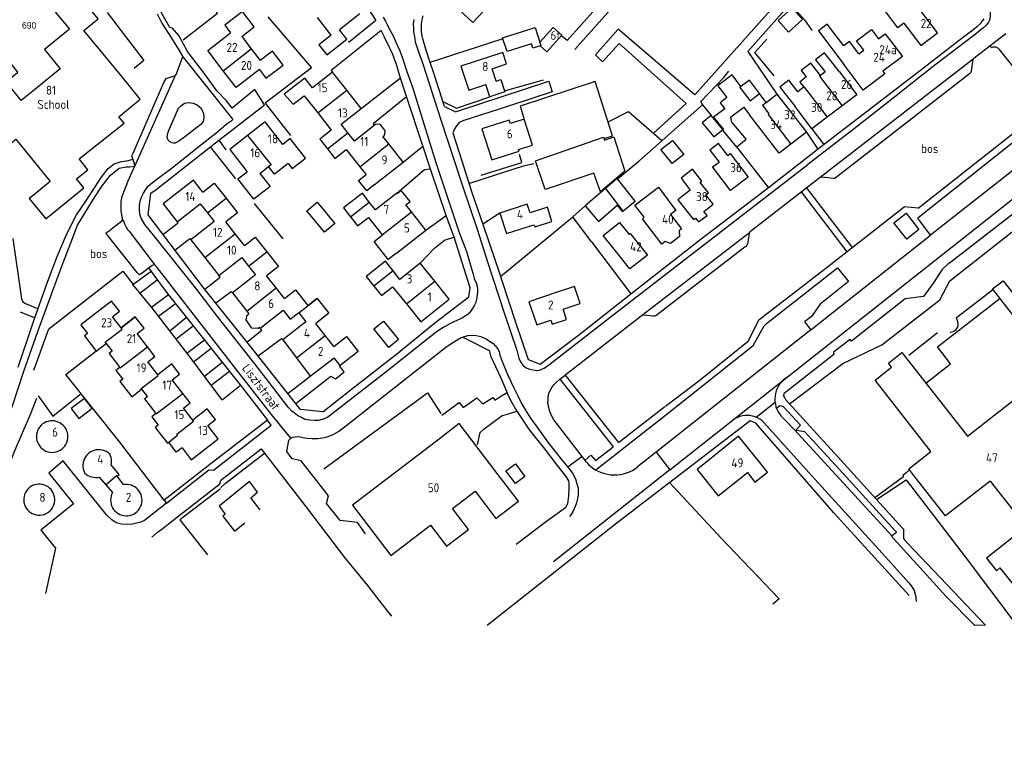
# Model space of a CAD drawing. Header units: metres. Extents: x 233829 to 239427, y 444283 to 448222.
# Tile 10 of 171: x 235104 to 235377, y 444559 to 444764. Entities that reach past the tile are written whole.
import ezdxf
from ezdxf.enums import TextEntityAlignment as Align

# ---------------------------------------------------------------- set-up
doc = ezdxf.new("R2010")
doc.units = ezdxf.units.M
doc.header["$MEASUREMENT"] = 0
for name, color, linetype in [('BIJGEBOUW', 4, 'Continuous'), ('DAKRAND', 4, 'Continuous'), ('DAKRAND-BYG', 4, 'Continuous'), ('FUNKTIEAAND', 253, 'Continuous'), ('Goud-kadastrale grenzen', 13, 'Continuous'), ('HEG', 253, 'Continuous'), ('HEK', 253, 'Continuous'), ('HOOFDGEBOUW', 4, 'Continuous'), ('HUISNUMMER', 253, 'Continuous'), ('KANTVERH', 253, 'Continuous'), ('MUUR', 253, 'Continuous'), ('OVLIJNOBJ', 253, 'Continuous'), ('RASTER', 253, 'Continuous'), ('STRAATNAAM', 253, 'Continuous'), ('TUSSENMUUR', 253, 'Continuous')]:
    doc.layers.add(name, color=color, linetype=linetype)
doc.layers.add('Z01 perceelnummer', color=73, linetype='Continuous', lineweight=13)
doc.styles.get("Standard").update_dxf_attribs({"font": 'iso.shx'})
doc.styles.add('Styledgn001', font='dgn001.shx')

# ---------------------------------------------------------------- blocks, each defined once
blk = doc.blocks.new('A$C1532452F')
at = {"layer": 'Z01 perceelnummer', "linetype": 'Continuous', "lineweight": 13, "style": 'Styledgn001'}
blk.add_text('690', height=1.8, dxfattribs=at).set_placement((235106.163, 444762.389), align=Align.MIDDLE_CENTER)

msp = doc.modelspace()

# ---------------------------------------------------------------- linework, layer by layer
at = {"layer": 'BIJGEBOUW'}
msp.add_lwpolyline([(235208.77, 444675.09), (235206.07, 444672.85), (235201.95, 444678.08), (235204.59, 444680.18), (235208.77, 444675.09)], dxfattribs=at)
at = {"layer": 'DAKRAND'}
for p, q in [((235234.12, 444742.57), (235233.01, 444745.93)), ((235310.9, 444741.01), (235309.04, 444743.48)), ((235125.65, 444636.89), (235127.48, 444634.74)), ((235132.41, 444634.78), (235130.61, 444637.1)), ((235127.48, 444634.74), (235129.31, 444632.57))]:
    msp.add_line(p, q, dxfattribs=at)
for points in [[(235349.17, 444762.98), (235347.46, 444761.75), (235343.06, 444767.65), (235346.65, 444770.49), (235348.43, 444769.9), (235349.37, 444770.68)], [(235336.67, 444754.52), (235334.11, 444757.89), (235332.5, 444756.67), (235327.9, 444762.73), (235325.43, 444760.85), (235332.59, 444751.42)], [(235338.02, 444755.54), (235336.06, 444758.13), (235340.21, 444761.28), (235342.17, 444758.69)], [(235331.32, 444749.49), (235327.16, 444754.81), (235324.65, 444752.85), (235327.28, 444749.47), (235325.99, 444748.46)], [(235325.99, 444748.46), (235323.29, 444751.92), (235320.67, 444749.88), (235322.07, 444748.08), (235320.26, 444746.66), (235321.4, 444745.2)], [(235303.89, 444745.41), (235301.45, 444748.65), (235297.69, 444745.82)], [(235235.95, 444746.91), (235237.22, 444747.33), (235238.27, 444744.17)], [(235297.69, 444745.82), (235297.49, 444745.67), (235297.52, 444745.63)], [(235309.04, 444743.48), (235306.25, 444747.19), (235303.89, 444745.41)], [(235321.4, 444745.2), (235319.75, 444743.91), (235317.19, 444747.19), (235314.73, 444745.27), (235318.97, 444739.84)], [(235238.27, 444744.17), (235238.36, 444743.91), (235234.15, 444742.51), (235234.12, 444742.57)], [(235297.52, 444745.63), (235300.02, 444742.31), (235298.12, 444740.88), (235299.4, 444739.18), (235296.3, 444736.85), (235299.11, 444733.48)], [(235301.42, 444735.41), (235301.09, 444736.94), (235304.69, 444739.65), (235306.29, 444737.53)], [(235204.45, 444731.52), (235204.89, 444731.84), (235205.04, 444733.13), (235203.75, 444734.86), (235202.54, 444734.92), (235202.05, 444734.56)], [(235300.24, 444726.27), (235297.71, 444729.59), (235295.29, 444727.75), (235297.82, 444724.43)], [(235178.1, 444724.02), (235174.29, 444721.06), (235172.67, 444723.14)], [(235292.61, 444718.77), (235293.06, 444719.12), (235290.48, 444722.4), (235287.28, 444719.9), (235289.85, 444716.62)], [(235202.04, 444718.05), (235199.93, 444716.39), (235197.65, 444719.29), (235199.75, 444720.95)], [(235210.84, 444712.52), (235212.03, 444713.47), (235209.55, 444716.55), (235208.41, 444715.63)], [(235277.01, 444709.06), (235274.44, 444712.45), (235280.99, 444717.41), (235285.86, 444710.99), (235284.33, 444709.83)], [(235246.41, 444707.01), (235246.62, 444706.38), (235251.41, 444707.94), (235250.13, 444711.87), (235245.34, 444710.3)], [(235268.32, 444700.66), (235265.64, 444704.02), (235270.14, 444707.62), (235272.82, 444704.27)], [(235208.19, 444699.1), (235205.89, 444697.31), (235201.98, 444702.32), (235204.28, 444704.11)], [(235254.48, 444683.53), (235259.29, 444685.15), (235257.71, 444689.86), (235252.9, 444688.24)], [(235170.17, 444678.46), (235169.8, 444678.18), (235168.07, 444678.26), (235166.42, 444680.53), (235166.73, 444681.84), (235167.21, 444682.23)], [(235148.63, 444644.99), (235146.97, 444643.82), (235144.96, 444646.6)], [(235130.61, 444637.1), (235131.15, 444637.58), (235128.99, 444640.29)], [(235305.7, 444638.13), (235307.82, 444635.5), (235311.26, 444638.27), (235309.14, 444640.9)]]:
    msp.add_lwpolyline(points, dxfattribs=at)
at = {"layer": 'DAKRAND-BYG'}
for p, q in [((235269.55, 444719.89), (235266.27, 444717.05)), ((235269.63, 444719.78), (235269.55, 444719.89))]:
    msp.add_line(p, q, dxfattribs=at)
for points in [[(235317.14, 444760.54), (235321.05, 444764.02), (235318.19, 444767.24), (235314.27, 444763.76), (235317.14, 444760.54)], [(235237.71, 444758.95), (235246.78, 444761.82), (235248.08, 444757.7)], [(235248.08, 444757.7), (235251.74, 444761.8), (235254.16, 444759.65), (235250.02, 444755), (235248.1, 444756.71)], [(235248.1, 444756.71), (235246.11, 444756.08), (235245.73, 444757.28), (235238.92, 444755.12), (235237.71, 444758.95)], [(235298.88, 444733.48), (235295.68, 444737.38), (235293.17, 444735.31), (235296.36, 444731.41), (235298.88, 444733.48)], [(235263.05, 444721.33), (235249.55, 444716.78), (235246.88, 444724.79), (235265.77, 444731.29), (235266.05, 444730.46)], [(235266.05, 444730.46), (235268.61, 444731.47), (235271.66, 444721.84), (235264.91, 444716.1), (235263.05, 444721.33)], [(235284.78, 444723.97), (235281.7, 444727.91), (235284.94, 444730.44), (235288.01, 444726.5), (235284.78, 444723.97)], [(235271.13, 444710.81), (235274.56, 444713.52), (235269.63, 444719.78)], [(235266.27, 444717.05), (235260.68, 444712.23), (235264.38, 444707.94), (235269.54, 444712.4), (235270.92, 444710.65), (235271.13, 444710.81)], [(235186.21, 444713.25), (235191.05, 444707.33), (235188.17, 444704.97), (235183.33, 444710.89), (235186.21, 444713.25)], [(235119.92, 444653.15), (235123.63, 444656), (235121.52, 444658.74), (235117.81, 444655.9), (235119.92, 444653.15)], [(235241.25, 444640.59), (235243.89, 444637.06), (235241.25, 444635.09), (235238.61, 444638.62), (235241.25, 444640.59)]]:
    msp.add_lwpolyline(points, dxfattribs=at)
at = {"layer": 'HEG'}
for p, q in [((235217.59, 444752.13), (235237.56, 444758.62)), ((235238.27, 444744.17), (235249.03, 444747.25)), ((235269.63, 444719.78), (235275.54, 444724.68)), ((235237.14, 444692.58), (235257.18, 444709.2)), ((235262.4, 444702.22), (235273.28, 444687.84))]:
    msp.add_line(p, q, dxfattribs=at)
for points in [[(235172.48, 444764.79), (235184.6, 444750.63), (235171.76, 444740.79), (235178.8, 444731.77)], [(235313.16, 444748.38), (235307.8, 444754.85), (235311.09, 444758.56)], [(235231.73, 444720.75), (235243.08, 444724.29), (235242.37, 444726.56)], [(235159.3, 444633.64), (235148.06, 444625), (235155.69, 444615.27)], [(235284.06, 444635.39), (235298.43, 444619.9), (235314.55, 444603.04), (235312.81, 444601.55)]]:
    msp.add_lwpolyline(points, dxfattribs=at)
at = {"layer": 'HEK'}
for points in [[(235127.84, 444765.94), (235138, 444752.63), (235135.36, 444750.43)], [(235188, 444639.17), (235216.87, 444660.29), (235220.55, 444654.56)]]:
    msp.add_lwpolyline(points, dxfattribs=at)
at = {"layer": 'HOOFDGEBOUW'}
for p, q in [((235198, 444765.6), (235192.38, 444761.18)), ((235358.52, 444760.35), (235353.78, 444766.52)), ((235121.39, 444760.99), (235125.34, 444764.19)), ((235190.09, 444759.71), (235186.26, 444764.56)), ((235131.97, 444748.06), (235121.39, 444760.99)), ((235342.17, 444758.69), (235343.98, 444760.07)), ((235343.98, 444760.07), (235348.78, 444753.72)), ((235165.21, 444759.33), (235167.85, 444755.88)), ((235167.85, 444755.88), (235170.34, 444752.63)), ((235336.67, 444754.52), (235338.02, 444755.54)), ((235331.32, 444749.49), (235336.14, 444743.1)), ((235310.9, 444741.01), (235313.9, 444743.26)), ((235313.9, 444743.26), (235322.09, 444732.7)), ((235336.14, 444743.1), (235332.05, 444740.01)), ((235332.05, 444740.01), (235327.88, 444736.87)), ((235322.09, 444732.7), (235317.81, 444729.38)), ((235206.06, 444729.47), (235204.45, 444731.52)), ((235300.24, 444726.27), (235300.89, 444726.77)), ((235300.89, 444726.77), (235305.89, 444720.22)), ((235170.23, 444721.25), (235172.67, 444723.14)), ((235198.03, 444723.13), (235199.75, 444720.95)), ((235153.69, 444712.83), (235155.67, 444710.31)), ((235155.67, 444710.31), (235157.55, 444707.9)), ((235212.35, 444710.59), (235210.84, 444712.52)), ((235245.34, 444710.3), (235244.55, 444712.72)), ((235163.39, 444704.48), (235160.81, 444707.77)), ((235284.33, 444709.83), (235287.42, 444705.82)), ((235238.81, 444704.53), (235246.41, 444707.01)), ((235287.42, 444705.82), (235286.73, 444705.28)), ((235165.97, 444701.19), (235163.39, 444704.48)), ((235204.19, 444704.22), (235204.28, 444704.11)), ((235272.82, 444704.27), (235273.16, 444704.54)), ((235273.16, 444704.54), (235277.92, 444698.58)), ((235273.08, 444694.71), (235268.32, 444700.66)), ((235165.22, 444697.91), (235167.11, 444695.5)), ((235277.92, 444698.58), (235273.08, 444694.71)), ((235167.11, 444695.5), (235169.04, 444693.04)), ((235174.75, 444689.46), (235172.11, 444692.83)), ((235222.85, 444686.32), (235218.84, 444691.33)), ((235177.08, 444686.49), (235174.75, 444689.46)), ((235166.6, 444683.01), (235167.21, 444682.23)), ((235181.05, 444682.51), (235183.01, 444680.02)), ((235188.4, 444676.21), (235185.77, 444679.56)), ((235190.77, 444673.18), (235188.4, 444676.21)), ((235134.66, 444659.2), (235137.4, 444661.32)), ((235350.54, 444639.15), (235356.71, 444643.98)), ((235352.27, 444636.92), (235350.54, 444639.15)), ((235242.08, 444630.15), (235236.21, 444637.85))]:
    msp.add_line(p, q, dxfattribs=at)
for points in [[(235125.34, 444764.19), (235116.43, 444775.18), (235110.18, 444770.12), (235117.33, 444761.3), (235110.38, 444755.67), (235114.75, 444750.28), (235107.19, 444744.15), (235103.97, 444741.55), (235099.77, 444746.73), (235102.96, 444749.32), (235103.04, 444749.38), (235097.19, 444756.61)], [(235233.92, 444770.65), (235229.95, 444774.4), (235224.07, 444768.17), (235229.38, 444763.16), (235233.8, 444767.84)], [(235165.21, 444759.33), (235168.67, 444761.98), (235165.43, 444766.21), (235160.49, 444762.42), (235162.14, 444760.28)], [(235349.17, 444762.98), (235353.9, 444756.81), (235358.52, 444760.35)], [(235160.1, 444749.78), (235155.78, 444755.41), (235162.14, 444760.28)], [(235190.09, 444759.71), (235186.67, 444757.01), (235188.86, 444754.22), (235194.41, 444758.59), (235192.38, 444761.18)], [(235170.11, 444750.11), (235171.96, 444747.69), (235176.73, 444751.34), (235173.74, 444755.24), (235170.34, 444752.63)], [(235235.95, 444746.91), (235234.8, 444750.36), (235238.78, 444751.68), (235237.73, 444754.84), (235234.04, 444753.61), (235234.02, 444753.66), (235226.07, 444751.02), (235228.28, 444744.36), (235233.01, 444745.93)], [(235348.78, 444753.72), (235343.38, 444749.64), (235343.89, 444748.96), (235337.88, 444744.42), (235332.59, 444751.42)], [(235170.11, 444750.11), (235163.64, 444745.15), (235160.1, 444749.78)], [(235194.4, 444744.37), (235190.41, 444749.43), (235184.85, 444745.04), (235182.77, 444747.69), (235177.01, 444743.3), (235179.54, 444740.47), (235182.56, 444742.85), (235186.33, 444738.07)], [(235086.08, 444747.19), (235100.69, 444729.33), (235102.45, 444730.77), (235112.04, 444719.05)], [(235112.04, 444719.05), (235107.73, 444715.52), (235106.18, 444714.25), (235110.78, 444708.63), (235121.38, 444717.29), (235119.35, 444719.77), (235122.45, 444722.3), (235120.01, 444725.29), (235132.54, 444735.25), (235131.1, 444737.01), (235137.04, 444741.86), (235131.97, 444748.06)], [(235194.67, 444732.58), (235192.83, 444734.92), (235198.39, 444739.3), (235194.4, 444744.37)], [(235186.33, 444738.07), (235190.09, 444733.29), (235186.91, 444730.78), (235189.01, 444728.13)], [(235317.81, 444729.38), (235314.57, 444726.86), (235306.29, 444737.53)], [(235327.88, 444736.87), (235323.64, 444733.66), (235318.97, 444739.84)], [(235176.61, 444729.32), (235171.76, 444735.58), (235166.83, 444731.76)], [(235246, 444729.11), (235243.66, 444736.35), (235239.86, 444735.13), (235239.56, 444736.08), (235231.96, 444733.63), (235234.75, 444724.99), (235242.29, 444727.43), (235242.15, 444727.87), (235246, 444729.11)], [(235301.42, 444735.41), (235305.35, 444730.7), (235302.79, 444728.57), (235298.86, 444733.28), (235299.11, 444733.48)], [(235202.05, 444734.56), (235196.53, 444730.22), (235194.67, 444732.58)], [(235166.83, 444731.76), (235161.89, 444727.94), (235166.72, 444721.72)], [(235178.1, 444724.02), (235179.2, 444722.61), (235182.94, 444725.51), (235178.72, 444730.96), (235176.61, 444729.32)], [(235202.04, 444718.05), (235210.07, 444724.38), (235206.06, 444729.47)], [(235189.01, 444728.13), (235191.11, 444725.45), (235194.25, 444727.92), (235198.03, 444723.13)], [(235305.89, 444720.22), (235301.01, 444716.5), (235296.02, 444723.05), (235297.82, 444724.43)], [(235170.23, 444721.25), (235173.08, 444717.58), (235168.57, 444714.08), (235164.18, 444719.75), (235166.72, 444721.72)], [(235154.41, 444716.07), (235151.8, 444719.39), (235143.41, 444712.82), (235147.32, 444707.83), (235153.69, 444712.83)], [(235154.41, 444716.07), (235157.59, 444718.56), (235160.86, 444714.38)], [(235293.64, 444710.72), (235296.16, 444712.69), (235294.13, 444715.29), (235294.88, 444715.87), (235292.61, 444718.77)], [(235200.64, 444713.31), (235198.73, 444715.77), (235193.5, 444711.69), (235195.45, 444709.19)], [(235208.41, 444715.63), (235208.29, 444715.78), (235202.34, 444711.14), (235200.64, 444713.31)], [(235289.85, 444716.62), (235286.41, 444713.93), (235290.71, 444708.43), (235291.25, 444708.85)], [(235160.86, 444714.38), (235164.05, 444710.3), (235160.81, 444707.77)], [(235208.19, 444699.1), (235216.35, 444705.47), (235212.35, 444710.59)], [(235244.55, 444712.72), (235236.95, 444710.24), (235238.81, 444704.53)], [(235291.25, 444708.85), (235292.08, 444707.76), (235294.49, 444709.6), (235293.64, 444710.72)], [(235157.55, 444707.9), (235151.07, 444702.83), (235154.96, 444697.86)], [(235195.45, 444709.19), (235197.4, 444706.69), (235200.42, 444709.05), (235204.19, 444704.22)], [(235282.9, 444702.33), (235281.98, 444701.62), (235276.53, 444708.68), (235277.01, 444709.06)], [(235286.73, 444705.28), (235286.89, 444703.72), (235284.36, 444701.76), (235282.9, 444702.33)], [(235165.97, 444701.19), (235168.99, 444703.56), (235172.18, 444699.49)], [(235172.18, 444699.49), (235175.39, 444695.4), (235172.11, 444692.83)], [(235154.96, 444697.86), (235158.84, 444692.91), (235165.22, 444697.91)], [(235207.3, 444694.16), (235205.14, 444696.86), (235199.8, 444692.59), (235201.93, 444689.93)], [(235218.84, 444691.33), (235214.83, 444696.34), (235209.17, 444691.82), (235207.3, 444694.16)], [(235169.04, 444693.04), (235162.66, 444688.04), (235166.6, 444683.01)], [(235356.71, 444643.98), (235341.19, 444663.84), (235345.78, 444667.43), (235344.9, 444668.56), (235348.64, 444671.49), (235366.82, 444648.23), (235391.04, 444667.17), (235373.85, 444689.16), (235376.77, 444691.44), (235393.99, 444669.41), (235414.32, 444685.3), (235417.19, 444681.63), (235416.26, 444680.89), (235419.9, 444676.23), (235400.35, 444660.95), (235399.2, 444662.42), (235396.77, 444660.53), (235399.82, 444656.63), (235380.35, 444641.41)], [(235177.08, 444686.49), (235180.19, 444688.92), (235183.6, 444684.58), (235186.13, 444686.56), (235186.14, 444686.54)], [(235201.93, 444689.93), (235204.04, 444687.3), (235207.14, 444689.79), (235210.96, 444685.02)], [(235135.64, 444681.37), (235131.73, 444678.35), (235129.35, 444681.43), (235131.3, 444682.94), (235129.08, 444685.8), (235120.49, 444679.16), (235122.35, 444676.75), (235121.51, 444676.1), (235124.77, 444671.87), (235127.54, 444674.01)], [(235186.14, 444686.54), (235189.39, 444682.4), (235185.77, 444679.56)], [(235210.96, 444685.02), (235214.97, 444680.01), (235222.85, 444686.32)], [(235252.9, 444688.24), (235245.02, 444685.6), (235247.18, 444679.15), (235251.12, 444680.47), (235251.49, 444679.36), (235255.44, 444680.69), (235254.48, 444683.53)], [(235170.17, 444678.46), (235170.34, 444678.24), (235176.72, 444683.24)], [(235176.72, 444683.24), (235178.69, 444680.73), (235181.02, 444682.56), (235181.05, 444682.51)], [(235139.02, 444673.05), (235136.17, 444676.74), (235138.07, 444678.22), (235135.64, 444681.37)], [(235183.01, 444680.02), (235176.61, 444675), (235180.42, 444669.97)], [(235190.77, 444673.18), (235194.32, 444675.96), (235197.57, 444671.82), (235192.53, 444667.87), (235190.88, 444669.97)], [(235127.54, 444674.01), (235129.21, 444671.85), (235128.37, 444671.2), (235131.35, 444667.34)], [(235141.87, 444665.32), (235139.12, 444668.88), (235141.08, 444670.39), (235139.02, 444673.05)], [(235180.42, 444669.97), (235184.22, 444664.93), (235190.88, 444669.97)], [(235131.35, 444667.34), (235130.27, 444666.5), (235132.16, 444664.06), (235131.37, 444663.45), (235134.66, 444659.2)], [(235148.85, 444660.14), (235145.93, 444663.91), (235147.97, 444665.49), (235145.77, 444668.34), (235141.87, 444665.32)], [(235137.4, 444661.32), (235139.03, 444659.22), (235138.21, 444658.59), (235141.33, 444654.54)], [(235151.61, 444652.72), (235149.02, 444656.07), (235150.88, 444657.51), (235148.85, 444660.14)], [(235158.71, 444647.49), (235155.84, 444651.21), (235157.95, 444652.84), (235155.63, 444655.83), (235151.61, 444652.72)], [(235141.33, 444654.54), (235140.2, 444653.65), (235142.02, 444651.3), (235141.18, 444650.65), (235144.56, 444646.28), (235144.96, 444646.6)], [(235116.31, 444650.35), (235115.99, 444650.82), (235115.62, 444651.24), (235115.19, 444651.62), (235114.72, 444651.93), (235114.21, 444652.18), (235113.67, 444652.37), (235113.12, 444652.48), (235112.55, 444652.52), (235111.98, 444652.48), (235111.43, 444652.37), (235110.89, 444652.19), (235110.38, 444651.94), (235109.9, 444651.63), (235109.48, 444651.26), (235109.1, 444650.84), (235108.78, 444650.37), (235108.52, 444649.86), (235108.34, 444649.32), (235108.22, 444648.77), (235108.18, 444648.2), (235108.21, 444647.64), (235108.31, 444647.08), (235108.49, 444646.54), (235108.73, 444646.03), (235109.04, 444645.55)], [(235109.04, 444645.55), (235109.41, 444645.1), (235109.83, 444644.71), (235110.31, 444644.38), (235110.82, 444644.11), (235111.36, 444643.92), (235111.93, 444643.79), (235112.51, 444643.75), (235113.09, 444643.78), (235113.65, 444643.88), (235114.2, 444644.06), (235114.73, 444644.32), (235115.21, 444644.64), (235115.64, 444645.02), (235116.03, 444645.45), (235116.35, 444645.93), (235116.6, 444646.45), (235116.79, 444647), (235116.9, 444647.57), (235116.93, 444648.15), (235116.89, 444648.72), (235116.77, 444649.29), (235116.58, 444649.83), (235116.31, 444650.35)], [(235236.21, 444637.85), (235225.64, 444651.73), (235219.66, 444647.18)], [(235148.63, 444644.99), (235151.2, 444641.67), (235158.71, 444647.49)], [(235309.14, 444640.9), (235303.23, 444648.24), (235291.72, 444638.97), (235297.63, 444631.63), (235305.7, 444638.13)], [(235219.66, 444647.18), (235195.95, 444629.11), (235206.62, 444615.1), (235217.65, 444623.51), (235222.09, 444617.68), (235228.22, 444622.36), (235223.79, 444628.18), (235230.03, 444632.94), (235235.8, 444625.36), (235242.08, 444630.15)], [(235373.14, 444635.78), (235383.15, 444623.06), (235372.11, 444614.37), (235374.87, 444610.86), (235375.87, 444611.65), (235379.52, 444607.02), (235399.59, 444622.8), (235398.14, 444624.92), (235402.9, 444628.66), (235408.07, 444622.09), (235419.33, 444630.95), (235406.52, 444647.23), (235388.13, 444632.76), (235381.29, 444641.46), (235380.68, 444640.99), (235380.35, 444641.41)], [(235128.58, 444643.26), (235128.13, 444643.64), (235127.63, 444643.95), (235127.09, 444644.2), (235126.52, 444644.37), (235125.93, 444644.47), (235125.34, 444644.48), (235124.75, 444644.42), (235124.18, 444644.28), (235123.63, 444644.06), (235123.11, 444643.77), (235122.63, 444643.42), (235122.21, 444643), (235121.84, 444642.53), (235121.55, 444642.02), (235121.32, 444641.48), (235121.16, 444640.9), (235121.09, 444640.32), (235121.09, 444639.72), (235121.17, 444639.14), (235121.33, 444638.57), (235121.57, 444638.02)], [(235128.99, 444640.29), (235129.06, 444640.79), (235129.08, 444641.3), (235129.04, 444641.81), (235128.95, 444642.31), (235128.79, 444642.79), (235128.58, 444643.26)], [(235121.57, 444638.02), (235121.99, 444637.66), (235122.45, 444637.36), (235122.94, 444637.12), (235123.47, 444636.94), (235124.01, 444636.82), (235124.56, 444636.78), (235125.11, 444636.8), (235125.65, 444636.89)], [(235373.14, 444635.78), (235360.74, 444626.09), (235352.27, 444636.92)], [(235112.23, 444633.41), (235111.84, 444633.81), (235111.4, 444634.16), (235110.91, 444634.45), (235110.39, 444634.67), (235109.85, 444634.83), (235109.29, 444634.91), (235108.73, 444634.91), (235108.17, 444634.85), (235107.62, 444634.71), (235107.1, 444634.5), (235106.61, 444634.22), (235106.15, 444633.89), (235105.75, 444633.49), (235105.4, 444633.05), (235105.11, 444632.56), (235104.89, 444632.04), (235104.74, 444631.5), (235104.66, 444630.94), (235104.66, 444630.38), (235104.72, 444629.82), (235104.86, 444629.27), (235105.08, 444628.75), (235105.35, 444628.26), (235105.69, 444627.8), (235106.09, 444627.4), (235106.53, 444627.06)], [(235137, 444632.53), (235136.72, 444632.99), (235136.37, 444633.42), (235135.98, 444633.8), (235135.55, 444634.13), (235135.07, 444634.4), (235134.57, 444634.61), (235134.04, 444634.75), (235133.5, 444634.83), (235132.95, 444634.84), (235132.41, 444634.78)], [(235170.34, 444627.78), (235167.71, 444631.14), (235169.64, 444632.7), (235167.36, 444635.63), (235158.92, 444628.82), (235160.64, 444626.62), (235159.93, 444626.06), (235163.23, 444621.84), (235166.07, 444624.13)], [(235106.53, 444627.06), (235107.02, 444626.77), (235107.54, 444626.55), (235108.08, 444626.4), (235108.63, 444626.32), (235109.2, 444626.31), (235109.76, 444626.38), (235110.3, 444626.52), (235110.82, 444626.73), (235111.31, 444627), (235111.76, 444627.34), (235112.17, 444627.73), (235112.51, 444628.18), (235112.8, 444628.66), (235113.02, 444629.18), (235113.17, 444629.72), (235113.25, 444630.28), (235113.26, 444630.84), (235113.19, 444631.4), (235113.05, 444631.94), (235112.84, 444632.47), (235112.57, 444632.96), (235112.23, 444633.41)], [(235129.31, 444632.57), (235129.08, 444632.08), (235128.92, 444631.56), (235128.81, 444631.02), (235128.78, 444630.47), (235128.81, 444629.93), (235128.92, 444629.39), (235129.08, 444628.87), (235129.32, 444628.38), (235129.61, 444627.91)], [(235129.61, 444627.91), (235129.97, 444627.47), (235130.39, 444627.09), (235130.86, 444626.75), (235131.36, 444626.49), (235131.89, 444626.29), (235132.45, 444626.16), (235133.02, 444626.1), (235133.59, 444626.12), (235134.15, 444626.22), (235134.7, 444626.38), (235135.22, 444626.62), (235135.7, 444626.92), (235136.14, 444627.28), (235136.53, 444627.7), (235136.86, 444628.17), (235137.13, 444628.67), (235137.33, 444629.21), (235137.46, 444629.76), (235137.52, 444630.33), (235137.5, 444630.9), (235137.4, 444631.46), (235137.24, 444632.01), (235137, 444632.53)]]:
    msp.add_lwpolyline(points, dxfattribs=at)
at = {"layer": 'KANTVERH'}
for p, q in [((235374.37, 444757.71), (235376.65, 444759.47)), ((235376.65, 444759.47), (235377.52, 444760.14)), ((235373.14, 444756.76), (235374.37, 444757.71)), ((235373.56, 444756.2), (235373.14, 444756.76)), ((235305.82, 444755.11), (235313.9, 444743.26)), ((235325.91, 444720.19), (235368.47, 444753.08)), ((235135.49, 444723.31), (235146.81, 444748.52)), ((235198.39, 444739.3), (235209.31, 444747.82)), ((235284.16, 444638.9), (235407.95, 444736.71)), ((235322.09, 444732.7), (235325.31, 444728.04)), ((235323.64, 444733.66), (235326.92, 444729.3)), ((235158.82, 444730.46), (235160.84, 444727.79)), ((235390.85, 444731.12), (235356.62, 444704.1)), ((235210.07, 444724.38), (235215.58, 444728.84)), ((235320.64, 444716.15), (235333.36, 444699.5)), ((235334.91, 444700.71), (235322.17, 444717.34)), ((235346.42, 444707.49), (235349.81, 444710.19)), ((235353.17, 444711.59), (235349.24, 444711.93)), ((235349.81, 444710.19), (235353.35, 444705.69)), ((235216.35, 444705.47), (235221.99, 444709.57)), ((235349.99, 444702.99), (235346.42, 444707.49)), ((235356.62, 444704.1), (235353.04, 444708.78)), ((235353.35, 444705.69), (235349.99, 444702.99)), ((235323.33, 444677.75), (235356.62, 444704.1)), ((235330.77, 444695.02), (235333.82, 444691.2)), ((235359.74, 444694.44), (235357.61, 444691.09)), ((235361.61, 444696.23), (235359.74, 444694.44)), ((235136.95, 444687.96), (235141.76, 444691.69)), ((235333.82, 444691.2), (235325.97, 444684.89)), ((235357.61, 444691.09), (235354.67, 444687.03)), ((235140.14, 444684.06), (235144.84, 444687.58)), ((235349.56, 444686.39), (235334.66, 444674.62)), ((235354.67, 444687.03), (235349.56, 444686.39)), ((235103.63, 444682.81), (235107.55, 444681.26)), ((235105.11, 444685.07), (235108.52, 444683.73)), ((235142.07, 444681.58), (235146.82, 444685.1)), ((235325.97, 444684.89), (235323.5, 444681.49)), ((235145.21, 444677.53), (235149.88, 444681.28)), ((235323.5, 444681.49), (235321.58, 444679.98)), ((235146.97, 444675.26), (235151.73, 444678.95)), ((235323.33, 444677.75), (235280.33, 444643.77)), ((235321.58, 444679.98), (235323.33, 444677.75)), ((235150.01, 444671.33), (235154.84, 444675.03)), ((235334.24, 444675.07), (235329.66, 444671.6)), ((235334.66, 444674.62), (235334.24, 444675.07)), ((235151.81, 444668.94), (235156.72, 444672.67)), ((235154.86, 444664.88), (235159.8, 444668.8)), ((235156.7, 444662.41), (235161.79, 444666.3)), ((235178.02, 444660.12), (235184.22, 444664.93)), ((235253.56, 444664.07), (235255.08, 444665.24)), ((235253.56, 444664.07), (235268.38, 444645.24)), ((235255.08, 444665.24), (235269.93, 444646.46)), ((235159.76, 444658.33), (235164.87, 444662.43)), ((235269.93, 444646.46), (235282.79, 444656.49)), ((235308.14, 444653.52), (235313.39, 444657.67)), ((235313.79, 444656.01), (235314.72, 444656.78)), ((235314.72, 444656.78), (235315.64, 444656.53)), ((235315.64, 444656.53), (235320.44, 444651.34)), ((235320.44, 444651.34), (235319.17, 444649.94)), ((235259.82, 444642.59), (235255.83, 444639.6)), ((235261.02, 444641.03), (235259.82, 444642.59)), ((235280.33, 444643.77), (235275.2, 444639.74)), ((235280.33, 444643.77), (235284.16, 444638.9)), ((235284.16, 444638.9), (235251.86, 444613.33))]:
    msp.add_line(p, q, dxfattribs=at)
for points in [[(235157.2, 444824.17), (235163.46, 444818.3), (235165.98, 444816.07), (235167.08, 444814.64), (235168.61, 444812.53), (235170.09, 444810.2), (235172.58, 444806.8), (235176.15, 444801.76), (235180.51, 444795.63), (235182.52, 444792.89), (235186.12, 444787.84), (235189.92, 444782.43), (235193.35, 444777.49), (235194.78, 444775.5), (235197.23, 444772.11), (235199.6, 444768.2), (235202.45, 444763.76), (235195.05, 444757.76), (235194.88, 444758)], [(235147.71, 444759.62), (235145.95, 444761.65), (235145.21, 444761.8), (235143.01, 444765.73), (235142.13, 444767.72), (235141.14, 444771.21), (235140.71, 444773.71), (235141.1, 444775.37), (235142.01, 444776.33), (235143.64, 444777.56), (235145.34, 444778.25), (235146.62, 444778.75), (235147.73, 444779.08), (235148.73, 444779.91), (235150.71, 444783.32), (235156.36, 444792.75), (235161.12, 444801.82), (235165.25, 444807.72), (235168.47, 444812.59)], [(235141.74, 444765.57), (235143.01, 444763.04)], [(235221.52, 444739.81), (235218.58, 444749.13), (235217.59, 444752.12), (235216.41, 444755.78), (235215.56, 444758.68), (235215.29, 444759.95), (235215.13, 444760.78), (235215.14, 444761.82), (235215.18, 444762.84), (235215.36, 444763.94), (235215.6, 444765.02)], [(235373.14, 444766.53), (235373.18, 444765.23), (235373.03, 444764.07), (235372.71, 444763.25), (235372.08, 444762.46), (235371.31, 444761.68), (235370.65, 444761.26), (235369, 444759.86), (235363.64, 444755.75), (235356.99, 444750.66), (235346.63, 444742.58), (235334.96, 444733.41), (235322.52, 444723.77)], [(235143.01, 444763.04), (235145.75, 444758.88), (235147.81, 444755.38), (235148.9, 444753.64), (235162.74, 444736.23), (235162.48, 444735.98)], [(235204.47, 444764.67), (235205.16, 444763.56), (235205.61, 444762.6)], [(235205.61, 444762.6), (235206.02, 444761.85), (235207.28, 444759.52), (235208.08, 444757.53), (235209.13, 444755.34), (235209.82, 444753.58), (235211.06, 444749.58), (235212.77, 444744.94), (235215.46, 444736.2), (235219.16, 444724.27), (235221.94, 444715.92), (235225.6, 444704.87), (235225.6, 444704.84), (235227.64, 444699.58), (235229.42, 444693.56), (235229.83, 444692.06), (235230.41, 444690.67), (235230.71, 444689.25), (235230.7, 444687.92)], [(235213.01, 444764.02), (235212.86, 444762.78), (235212.9, 444761.65), (235212.95, 444760.63), (235213.19, 444759.35), (235213.43, 444757.82), (235214.26, 444755.29), (235215.63, 444751.4), (235220.41, 444736.46), (235226.46, 444718.11), (235230.59, 444705.81)], [(235236.95, 444710.24), (235232.21, 444707.18), (235235.52, 444697.3), (235236.73, 444693.78), (235237.5, 444691.53), (235241.29, 444679.89), (235244.79, 444669.52), (235248.11, 444668.24), (235258.75, 444676.34), (235273.28, 444687.84), (235292.9, 444703.05), (235311.59, 444717.3), (235327.14, 444729.47), (235354.64, 444750.63), (235364.2, 444758.01), (235369.5, 444762.12), (235370.56, 444763.04), (235371.1, 444763.72), (235371.45, 444764.25)], [(235187.76, 444655.02), (235181.51, 444655.67), (235168.9, 444671.71), (235154.72, 444689.4), (235143.29, 444704.35), (235139.18, 444709.74), (235139.92, 444715.73), (235141.48, 444716.82), (235157.92, 444729.77), (235170.61, 444739.55), (235171.56, 444740.36), (235168.82, 444744.55), (235162.54, 444739.38), (235160.95, 444741.4), (235158.34, 444744.23), (235154.74, 444749.11), (235150.94, 444754.02), (235150.13, 444755.18), (235147.71, 444759.62)], [(235187.73, 444655.02), (235195.72, 444661.34), (235208.19, 444671.07), (235218.89, 444679.77), (235228.28, 444687.01), (235228.64, 444689.44), (235224.22, 444703.5), (235222.07, 444709.32), (235217.64, 444722.42), (235215.64, 444728.66), (235210.96, 444742.61), (235209.26, 444747.98), (235208.3, 444751.22), (235207.11, 444754.54), (235206.28, 444756.22), (235204.92, 444759.09), (235204, 444760.98), (235190.08, 444749.82), (235190.41, 444749.43)], [(235343.24, 444730.26), (235367.45, 444749), (235367.65, 444749.17), (235367.82, 444749.31), (235367.88, 444749.51), (235367.94, 444749.76), (235368.45, 444752.96), (235368.48, 444753.13), (235368.59, 444753.24), (235373.14, 444756.76)], [(235353.17, 444711.59), (235384.18, 444736.07), (235388.58, 444739.53), (235375.73, 444755.72)], [(235375.73, 444755.72), (235375.44, 444755.98), (235375.1, 444756.18), (235374.72, 444756.3), (235374.33, 444756.35), (235373.94, 444756.32), (235373.56, 444756.2)], [(235131.9, 444709.86), (235131.69, 444710.86), (235131.7, 444711.68), (235131.7, 444712.53), (235131.74, 444713.43), (235132.01, 444714.85), (235132.53, 444716.37), (235133.64, 444719.22), (235134.82, 444721.7), (235135.49, 444723.31), (235135.41, 444723.96), (235134.73, 444726.15), (235135.07, 444726.85), (235143.62, 444746.53), (235144.19, 444747.6), (235144.76, 444747.82), (235146.78, 444748.48), (235147.01, 444748.79), (235148.9, 444753.64)], [(235221.52, 444739.81), (235224.62, 444738.34), (235250.53, 444746.9), (235251.49, 444743.97), (235239.33, 444739.98), (235226.69, 444735.86), (235225.61, 444735.42), (235224.64, 444734.1), (235223.88, 444732.53), (235226.27, 444724.99)], [(235148.84, 444731.05), (235148.3, 444730.63), (235147.73, 444730.26), (235147.05, 444729.85), (235146.71, 444729.71), (235146.25, 444729.68), (235145.8, 444729.77), (235145.15, 444730.09), (235144.76, 444730.52), (235144.51, 444731.2), (235144.58, 444732.05), (235144.84, 444733.01), (235145.8, 444735.1), (235147.68, 444739.38), (235148.17, 444739.91), (235148.54, 444740.22), (235149.33, 444740.75), (235150.44, 444740.94), (235151.69, 444740.81), (235152.87, 444740.32), (235153.94, 444739.35), (235154.6, 444737.93), (235154.67, 444736.68), (235154.52, 444735.69), (235153.83, 444734.82), (235148.96, 444731.1)], [(235210.98, 444742.57), (235201.75, 444735.02), (235202.05, 444734.56)], [(235390.74, 444736.81), (235389.76, 444738.04), (235385.58, 444734.7), (235353.04, 444708.78)], [(235152.48, 444689.36), (235140.74, 444704.09), (235138.27, 444707.09), (235137.24, 444708.85), (235136.92, 444709.93), (235136.79, 444711.12), (235136.8, 444712.34), (235137.01, 444713.61), (235137.33, 444714.65), (235137.91, 444715.81), (235138.54, 444716.77), (235139.17, 444717.58), (235139.91, 444718.31), (235140.86, 444719.06), (235146.33, 444723.2), (235153.38, 444728.85), (235158.06, 444732.43), (235161.26, 444735.2), (235162.48, 444735.98)], [(235306.29, 444704.87), (235306.4, 444705.04), (235306.6, 444705.21), (235325.54, 444719.97), (235325.83, 444720.14), (235326, 444720.25), (235326.2, 444720.28), (235326.48, 444720.27), (235329.54, 444719.96), (235329.73, 444719.96), (235329.93, 444719.96), (235330.05, 444720.04), (235343.24, 444730.26)], [(235103.15, 444667.39), (235107.23, 444679.81), (235111.1, 444690.62), (235113.92, 444698.18), (235116.56, 444704.3), (235119.33, 444709.76), (235121.92, 444713.53), (235124.53, 444717.5), (235126.12, 444720.17), (235128.07, 444722.59), (235129.8, 444723.9), (235131.82, 444724.56), (235133.32, 444724.77), (235135.1, 444725.25)], [(235226.27, 444724.99), (235229.13, 444715.99), (235232.21, 444707.18)], [(235228.27, 444718.46), (235238.33, 444721.73), (235243.53, 444723.35), (235246.39, 444724.06)], [(235104.72, 444666.27), (235108.54, 444677.34), (235112.35, 444687.69), (235115.52, 444696.21), (235117.78, 444701.99), (235119.56, 444706.87), (235123.36, 444713.09), (235126.2, 444717.4), (235128.78, 444720.74), (235131.15, 444722.7), (235133.08, 444723.1), (235134.07, 444723.09), (235135.49, 444723.31)], [(235208.29, 444715.78), (235216.03, 444722.38), (235217.59, 444722.57)], [(235230.59, 444705.81), (235233.47, 444696.72), (235238.12, 444682.55), (235241.67, 444672.15), (235242.24, 444669.94), (235242.65, 444668.92), (235243.35, 444667.95), (235244.08, 444667.37), (235245.13, 444666.88), (235246.2, 444666.64), (235247.25, 444666.49), (235247.98, 444666.6), (235249.21, 444667.1), (235250.17, 444667.77), (235251.77, 444669.02), (235268.75, 444682.25), (235287.12, 444696.4), (235309.09, 444713.34), (235322.52, 444723.77)], [(235361.61, 444696.23), (235362.21, 444696.68), (235396.33, 444723.13)], [(235282.94, 444656.55), (235292.55, 444663.9), (235306.02, 444674.75), (235308.93, 444680.53), (235328.33, 444695.57), (235349.24, 444711.93)], [(235199.63, 444621.15), (235197.37, 444624.26), (235192.56, 444624.82), (235188.73, 444629.5), (235189.29, 444631.7), (235181.74, 444641.43), (235179.2, 444641.91), (235177.75, 444643.99), (235178.26, 444647.12), (235178.89, 444647.66), (235173.52, 444654.25), (235164.26, 444666.17), (235149.11, 444685.55), (235141.7, 444695.1), (235141.16, 444695.65), (235140.97, 444695.82), (235140.77, 444695.85), (235140.31, 444695.63), (235137.26, 444693.31), (235136.78, 444693.11), (235136.5, 444693.31), (235136.13, 444693.71), (235128.22, 444703.73), (235127.58, 444704.67), (235127.69, 444704.98), (235127.98, 444705.06), (235129.83, 444706.52), (235131.89, 444708.05), (235132.12, 444708.42), (235132.12, 444708.7), (235132.01, 444709.21), (235131.9, 444709.86)], [(235132.11, 444708.4), (235132.48, 444707.79), (235132.78, 444707.03), (235133.14, 444706.34), (235133.51, 444705.69), (235133.9, 444705.23), (235141.13, 444695.68)], [(235143.34, 444704.28), (235147.55, 444707.57), (235147.32, 444707.83)], [(235276.19, 444681.7), (235306.29, 444704.87), (235306.26, 444704.73), (235306.23, 444704.5), (235305.77, 444701.71)], [(235101.62, 444703.16), (235104.04, 444686.43), (235104.41, 444685.62), (235105.11, 444685.07)], [(235146.67, 444699.92), (235150.8, 444703.16), (235151.07, 444702.83)], [(235214.83, 444696.34), (235218.79, 444700.46), (235221.55, 444702.7), (235224.19, 444703.58)], [(235255.08, 444665.24), (235255.39, 444665.48), (235276.19, 444681.7), (235276.36, 444681.86), (235276.53, 444681.95), (235276.76, 444681.97), (235276.9, 444681.97), (235279.53, 444681.69), (235279.76, 444681.69), (235279.95, 444681.66), (235280.1, 444681.68), (235280.3, 444681.8), (235305.11, 444700.92), (235305.43, 444701.09), (235305.54, 444701.25), (235305.63, 444701.4), (235305.69, 444701.56), (235305.77, 444701.71)], [(235159.77, 444658.32), (235150.24, 444671.04), (235140.2, 444683.99), (235135, 444690.36), (235140.04, 444694.06)], [(235139.38, 444694.92), (235140.07, 444694.02), (235141.83, 444691.59), (235144.79, 444687.63), (235149.91, 444681.23), (235164.82, 444662.49), (235172.34, 444652.73), (235155.85, 444640.01)], [(235263.58, 444638.87), (235282.94, 444654.08), (235307.31, 444673.41), (235310.36, 444678.9), (235310.99, 444679.51), (235330.77, 444695.02)], [(235154.95, 444689.12), (235159.22, 444692.45), (235158.84, 444692.91)], [(235230.33, 444685.57), (235229.76, 444684.47), (235228.95, 444683.18), (235228.09, 444682.14), (235227.35, 444681.66), (235226.72, 444681.25), (235225.84, 444680.77), (235224.14, 444680), (235223.08, 444679.44), (235221.55, 444678.61), (235219.92, 444677.6), (235218.78, 444676.82), (235215.76, 444674.39), (235205.68, 444666.39), (235191.16, 444655.12), (235190.22, 444654.34), (235189.14, 444653.56), (235187.91, 444652.95), (235186.55, 444652.62), (235185.42, 444652.58), (235184.03, 444652.67), (235182.79, 444652.91), (235181.8, 444653.43), (235180.7, 444653.95), (235179.8, 444654.72), (235179.16, 444655.18), (235178.15, 444656.35), (235172.92, 444663.09), (235168.84, 444668.34), (235158.8, 444681.09), (235152.45, 444689.36), (235152.48, 444689.36)], [(235158, 444685.3), (235162.28, 444688.49), (235162.66, 444688.04)], [(235230.33, 444685.57), (235230.65, 444686.7), (235230.7, 444687.92)], [(235355.31, 444662.96), (235362.15, 444668.34), (235358.49, 444673.07), (235375.89, 444686.56)], [(235166.7, 444674.45), (235170.76, 444677.66), (235170.34, 444678.24)], [(235169.79, 444670.58), (235176.28, 444675.42), (235176.61, 444675)], [(235178.89, 444647.66), (235179.4, 444647.93), (235180.02, 444648.07), (235180.67, 444648.12), (235181.49, 444648.05), (235182.17, 444647.91), (235183.3, 444647.67), (235184.8, 444647.57), (235186.33, 444647.61), (235187.66, 444647.74), (235188.94, 444648.07), (235190.59, 444648.7), (235192.07, 444649.59), (235194.12, 444651.16), (235206.28, 444660.66), (235222.34, 444673.28), (235224.31, 444674.56), (235226.21, 444675.62), (235228.03, 444676.19), (235229.96, 444676.29), (235231.68, 444675.96), (235233.26, 444675.24), (235235.06, 444674), (235236.35, 444672.52), (235236.71, 444671.72), (235236.85, 444671.27), (235236.95, 444670.73), (235237.62, 444668.99), (235239.17, 444665.21), (235240.86, 444661.68), (235241.97, 444659.47), (235242.91, 444657.36)], [(235226.62, 444675.74), (235228.3, 444674.92), (235233.94, 444672.09), (235234.38, 444670.61), (235237.09, 444664.61), (235238.81, 444660.74), (235239.28, 444659.52), (235240.28, 444657.56), (235241.61, 444655.22), (235242.56, 444653.85), (235245.19, 444649.95), (235249.3, 444644.73), (235252.9, 444640.14), (235255.31, 444637.05), (235255.98, 444635.8), (235256.08, 444635.06), (235256.1, 444633.82), (235255.99, 444631.58), (235255.72, 444629.55), (235255.17, 444628.31), (235249.92, 444624.51), (235241.48, 444618.11)], [(235329.66, 444671.6), (235329.73, 444670.95), (235315.95, 444660.07), (235315.75, 444659.71), (235315.78, 444659.42), (235315.97, 444658.99), (235316.25, 444658.45), (235330.81, 444642.46), (235348.77, 444622.72), (235349.05, 444622.38), (235349.1, 444621.95), (235349.08, 444619.8), (235349.36, 444619.4), (235350.31, 444618.46), (235371.84, 444595.74), (235368.86, 444595.68), (235360.9, 444603.71), (235346.39, 444619.71), (235346.14, 444620), (235346, 444620.17), (235345.91, 444620.31), (235345.92, 444620.45)], [(235180.22, 444657.32), (235189.98, 444664.9), (235191.25, 444664.21), (235191.54, 444664.38), (235193.68, 444666.17), (235192.38, 444667.77), (235192.53, 444667.87)], [(235057.12, 444559.29), (235059.49, 444564.42), (235062.29, 444569.55), (235066.37, 444577.95), (235070.55, 444585.8), (235074.04, 444592.83), (235077.42, 444600.37), (235081.14, 444609.61), (235086.35, 444621.41), (235091.75, 444633.42), (235097.08, 444645.08), (235101.46, 444656.42), (235104.72, 444666.27)], [(235252.59, 444663.18), (235253.39, 444663.94), (235253.56, 444664.07)], [(235316.35, 444664.33), (235315.77, 444663.87), (235315.24, 444663.35), (235314.76, 444662.78), (235314.35, 444662.16), (235314.01, 444661.5), (235313.73, 444660.81), (235313.53, 444660.09), (235313.4, 444659.36), (235313.35, 444658.62), (235313.37, 444657.88), (235313.48, 444657.14), (235313.65, 444656.42), (235313.9, 444655.72), (235314.23, 444655.05), (235314.62, 444654.41), (235315.07, 444653.82)], [(235259.82, 444642.59), (235252.65, 444651.89), (235251.95, 444652.83), (235251.54, 444653.46), (235251.09, 444654.45), (235250.76, 444655.42), (235250.52, 444656.35), (235250.3, 444657.35), (235250.31, 444658.31), (235250.4, 444659.21), (235250.58, 444660.06), (235250.87, 444660.94), (235251.39, 444661.78), (235251.96, 444662.54), (235252.59, 444663.18)], [(235220.77, 444654.04), (235225.61, 444657.59), (235226.73, 444656.22), (235230.58, 444658.9), (235232.21, 444657.27), (235235, 444659.03), (235235.5, 444658.28), (235236.95, 444659.15), (235238.94, 444660.41)], [(235242.91, 444657.36), (235244.08, 444655.48), (235245.47, 444653.23), (235247.23, 444650.81), (235250.47, 444646.33), (235254.45, 444641.31), (235255.83, 444639.6)], [(235144.31, 444629.67), (235156.12, 444638.88), (235157.36, 444638.83), (235173.44, 444651.3), (235172.34, 444652.73)], [(235230.76, 444645.82), (235231.42, 444649.24), (235232.54, 444650.24), (235237.61, 444653.96), (235239.03, 444654.4), (235241.65, 444655.17)], [(235310.24, 444652.09), (235309.71, 444652.57), (235309.13, 444652.99), (235308.51, 444653.35), (235307.85, 444653.63), (235307.17, 444653.84), (235306.46, 444653.98), (235305.75, 444654.03), (235305.03, 444654.01), (235304.32, 444653.91), (235303.63, 444653.74), (235302.95, 444653.48), (235302.32, 444653.16), (235301.71, 444652.77)], [(235315.07, 444653.82), (235316.19, 444652.74), (235318.8, 444649.99), (235321.55, 444649.58), (235332.21, 444637.97)], [(235350.68, 444604.01), (235329.73, 444626.95), (235308.03, 444651.85), (235306.51, 444652.49), (235269.05, 444623.78), (235245.71, 444605.41), (235233.43, 444595.66)], [(235310.24, 444652.09), (235322.65, 444638.26), (235343.18, 444615.75), (235349.03, 444609.24), (235350.55, 444607.52), (235351.27, 444606.61), (235352, 444605.41), (235352.43, 444603.94), (235352.59, 444602.32)], [(235332.21, 444637.97), (235346.89, 444621.86), (235347, 444621.72), (235347.03, 444621.52), (235346.92, 444621.41), (235346.77, 444621.24), (235346.06, 444620.62), (235345.92, 444620.45), (235318.8, 444649.99)], [(235159.17, 444635.02), (235159.4, 444636.03), (235170.6, 444644.7), (235171.51, 444643.51)], [(235260.61, 444641.61), (235262.22, 444642.99), (235263.51, 444641.45), (235268.38, 444645.24)], [(235159.44, 444634.03), (235160.61, 444635.07), (235171.51, 444643.51), (235183.76, 444627.65), (235193.79, 444614.53), (235200.2, 444606.79), (235204.28, 444601.43), (235206.86, 444598.2)], [(235143.67, 444630.5), (235144.31, 444629.67), (235138.18, 444624.83), (235136.94, 444624.24), (235134.81, 444623.8), (235133.27, 444623.72), (235131.8, 444623.79), (235130.34, 444624.16), (235129.09, 444624.97), (235127.68, 444626.37), (235115.64, 444641.35), (235111.65, 444638), (235118.52, 444629.45), (235109.38, 444622.09), (235113.45, 444617.12), (235110.66, 444604.53)], [(235255.83, 444639.6), (235256.46, 444638.83), (235257.07, 444638), (235257.91, 444636.43), (235258.35, 444634.98), (235258.65, 444633.79), (235258.72, 444633.03), (235258.71, 444631.98), (235258.53, 444630.79), (235258.21, 444629.72), (235257.89, 444628.71), (235257.28, 444627.41), (235256.79, 444626.51), (235256.3, 444625.95)], [(235261.02, 444641.03), (235261.6, 444640.4), (235262.23, 444639.82), (235262.91, 444639.29), (235263.64, 444638.84), (235264.4, 444638.45), (235265.2, 444638.13), (235266.02, 444637.88)], [(235266.02, 444637.88), (235266.88, 444637.67), (235267.76, 444637.54), (235268.64, 444637.48), (235269.53, 444637.5), (235270.41, 444637.6), (235271.27, 444637.78), (235272.12, 444638.03), (235272.95, 444638.35), (235273.74, 444638.75), (235274.49, 444639.21), (235275.2, 444639.74)], [(235341.09, 444631.16), (235349.17, 444637.1), (235348.91, 444637.41), (235350.77, 444638.85)], [(235140.28, 444620.2), (235141.82, 444621.55), (235142.99, 444622.41), (235144.45, 444623.56), (235159.17, 444635.02)], [(235341.54, 444630.66), (235349.83, 444636.1), (235366.22, 444614.76), (235386.76, 444587.44), (235409.38, 444605.16)]]:
    msp.add_lwpolyline(points, dxfattribs=at)
at = {"layer": 'MUUR'}
msp.add_line((235350.54, 444670.8), (235358.56, 444677.01), dxfattribs=at)
for points in [[(235251.06, 444778.43), (235263.58, 444767.09), (235255.68, 444758.2), (235254.11, 444759.41)], [(235265.9, 444730.92), (235268.24, 444731.72), (235263.41, 444746.83), (235242.56, 444739.92), (235243.64, 444736.65)], [(235262.4, 444702.22), (235257.18, 444709.2), (235260.68, 444712.23)], [(235361.93, 444677.2), (235362.27, 444677.17), (235362.61, 444677.25), (235363.09, 444677.47), (235363.69, 444677.86), (235364.12, 444678.4), (235364.27, 444678.93), (235364.25, 444679.44), (235364.2, 444680.01), (235364.03, 444680.61), (235363.81, 444681.23), (235373.82, 444688.92)]]:
    msp.add_lwpolyline(points, dxfattribs=at)
at = {"layer": 'OVLIJNOBJ'}
msp.add_line((235132.23, 444694.09), (235135.02, 444690.38), dxfattribs=at)
for points in [[(235148.94, 444758.4), (235158.5, 444765.8), (235150.9, 444776.38)], [(235317.36, 444657.23), (235332.26, 444668.41), (235343.07, 444673.65), (235359.21, 444686.09), (235361.96, 444691.44), (235395.8, 444718.06), (235401.52, 444718.04)], [(235092.58, 444621.25), (235097.56, 444632.09), (235101.95, 444643.82), (235106.62, 444654.54), (235108.33, 444658.82)]]:
    msp.add_lwpolyline(points, dxfattribs=at)
at = {"layer": 'RASTER'}
for p, q in [((235275.54, 444724.68), (235293.25, 444740.36)), ((235293.22, 444740.39), (235293.09, 444740.65)), ((235293.24, 444740.36), (235293.22, 444740.39)), ((235293.24, 444740.36), (235295.68, 444737.38)), ((235156.47, 444728.62), (235163.48, 444719.78)), ((235302.64, 444728.6), (235311.55, 444717.28)), ((235168.68, 444712.93), (235176.68, 444703.06))]:
    msp.add_line(p, q, dxfattribs=at)
for points in [[(235257.75, 444755.69), (235265.28, 444764.16), (235304.8, 444808), (235329.9, 444786.21), (235323.58, 444779.39), (235311.36, 444765.78), (235291.09, 444743.13), (235269.81, 444761.37), (235263.51, 444754.21), (235265.44, 444752.27), (235270.05, 444757.38), (235288.66, 444740.66), (235279.61, 444732.45)], [(235305.82, 444755.1), (235310.8, 444760.77), (235317.55, 444768.41), (235321.61, 444763.92), (235323.54, 444761.18), (235323.68, 444761.03)], [(235293.09, 444740.65), (235292.77, 444741.24), (235299.2, 444747.89), (235300.55, 444749.69)], [(235221.06, 444741.28), (235224.86, 444739.39), (235234.12, 444742.57)], [(235267.01, 444735.56), (235272.7, 444738.44), (235281.98, 444730.39)], [(235107.47, 444666.59), (235111.6, 444678.04), (235132.23, 444694.09)], [(235155.85, 444640.01), (235143.67, 444630.5), (235131.34, 444646.54), (235116.32, 444665.43), (235124.68, 444671.83)], [(235108.62, 444659.5), (235112.78, 444653.83), (235120.58, 444660.07)]]:
    msp.add_lwpolyline(points, dxfattribs=at)
at = {"layer": 'TUSSENMUUR'}
for p, q in [((235248.37, 444756.79), (235248.08, 444757.7)), ((235248.37, 444756.79), (235248.1, 444756.71)), ((235160.1, 444749.78), (235167.85, 444755.88)), ((235325.75, 444748.28), (235325.99, 444748.46)), ((235297.69, 444745.82), (235297.52, 444745.63)), ((235325.75, 444748.28), (235327.25, 444746.31)), ((235327.25, 444746.31), (235332.05, 444740.01)), ((235186.33, 444738.07), (235194.4, 444744.37)), ((235303.57, 444745.16), (235303.89, 444745.41)), ((235321.47, 444745.25), (235321.4, 444745.2)), ((235321.47, 444745.25), (235323.13, 444743.09)), ((235323.13, 444743.09), (235327.88, 444736.87)), ((235309.89, 444740.24), (235310.9, 444741.01)), ((235189.01, 444728.13), (235194.67, 444732.58)), ((235198.03, 444723.13), (235206.06, 444729.47)), ((235266.27, 444717.05), (235271.13, 444710.81)), ((235155.67, 444710.31), (235160.86, 444714.38)), ((235195.45, 444709.19), (235200.64, 444713.31)), ((235204.19, 444704.22), (235212.35, 444710.59)), ((235154.96, 444697.86), (235163.39, 444704.48)), ((235167.11, 444695.5), (235172.18, 444699.49)), ((235207.3, 444694.16), (235201.93, 444689.93)), ((235210.96, 444685.02), (235218.84, 444691.33)), ((235166.6, 444683.01), (235174.75, 444689.46)), ((235181.05, 444682.51), (235186.14, 444686.54)), ((235180.42, 444669.97), (235188.4, 444676.21)), ((235144.96, 444646.6), (235147.39, 444648.48)), ((235127.48, 444634.74), (235130.45, 444637.28)), ((235130.45, 444637.28), (235130.61, 444637.1))]:
    msp.add_line(p, q, dxfattribs=at)
for points in [[(235303.57, 444745.16), (235306.45, 444741.47), (235309.04, 444743.48)], [(235309.89, 444740.24), (235311.65, 444737.86), (235311.46, 444737.59), (235317.81, 444729.38)], [(235166.83, 444731.76), (235173.36, 444723.67), (235172.67, 444723.14)], [(235127.54, 444674.01), (235127.27, 444674.35), (235131.99, 444678), (235131.73, 444678.34), (235135.64, 444681.37)], [(235131.35, 444667.34), (235131.45, 444667.2), (235139.02, 444673.05)], [(235137.4, 444661.32), (235137.27, 444661.49), (235142, 444665.15), (235141.87, 444665.32)], [(235141.33, 444654.54), (235141.44, 444654.41), (235148.85, 444660.14)], [(235147.39, 444648.48), (235147.16, 444648.78), (235151.85, 444652.41), (235151.61, 444652.72)]]:
    msp.add_lwpolyline(points, dxfattribs=at)

# ---------------------------------------------------------------- block references
at = {"layer": 'Goud-kadastrale grenzen', "linetype": 'Continuous'}
msp.add_blockref('A$C1532452F', (0, 0), dxfattribs=at)

# ---------------------------------------------------------------- texts
at = {"layer": 'FUNKTIEAAND'}
for s, p in [('School', (235108.45, 444739.18)), ('bos', (235353.97, 444726.9)), ('bos', (235123.09, 444697.72))]:
    msp.add_text(s, height=2.5, dxfattribs=at).set_placement(p)
at = {"layer": 'HUISNUMMER'}
for s, p in [('22', (235353.84, 444761.66)), ('6t', (235250.99, 444758.37)), ('22', (235161, 444755)), ('24a', (235342.36, 444754.38)), ('24', (235340.68, 444752.28)), ('20', (235165, 444750)), ('8', (235232.05, 444749.68)), ('15', (235186.3, 444743.83)), ('26', (235331.69, 444744.73)), ('81', (235110.84, 444743.14)), ('28', (235327.58, 444741.57)), ('30', (235323.41, 444738.36)), ('13', (235191.95, 444736.83)), ('32', (235315.92, 444736.3)), ('34', (235312.05, 444733.55)), ('18', (235172.5, 444729.62)), ('6', (235238.86, 444731)), ('11', (235198.15, 444728.89)), ('16', (235167.6, 444725.75)), ('9', (235204.05, 444723.76)), ('36', (235300.95, 444721.63)), ('14', (235149.56, 444713.61)), ('38', (235291.43, 444713.56)), ('7', (235204.58, 444710)), ('4', (235241.68, 444708.62)), ('40', (235281.98, 444707.25)), ('12', (235157.23, 444703.65)), ('5', (235210.27, 444704.85)), ('42', (235273.12, 444699.62)), ('10', (235161.12, 444698.7)), ('8', (235168.71, 444688.74)), ('3', (235211.04, 444690.7)), ('6', (235172.56, 444683.84)), ('1', (235216.9, 444685.67)), ('2', (235250.3, 444683.45)), ('23', (235126.13, 444678.51)), ('4', (235182.48, 444675.58)), ('21', (235133.27, 444674.11)), ('2', (235186.38, 444670.56)), ('19', (235136, 444666)), ('17', (235143.18, 444661.18)), ('15', (235146.51, 444653)), ('6', (235112.55, 444648.13)), ('13', (235153.12, 444648.58)), ('4', (235125.08, 444640.63)), ('49', (235301.26, 444639.57)), ('47', (235372, 444641)), ('50', (235216.9, 444632.66)), ('8', (235109, 444630)), ('2', (235133, 444630))]:
    msp.add_text(s, height=2.5, dxfattribs=at).set_placement(p)
at = {"layer": 'STRAATNAAM'}
msp.add_text('Lisztstraat', height=2.5, rotation=306.9157, dxfattribs=at).set_placement((235165.17, 444667.11))

doc.saveas('drawing.dxf')
